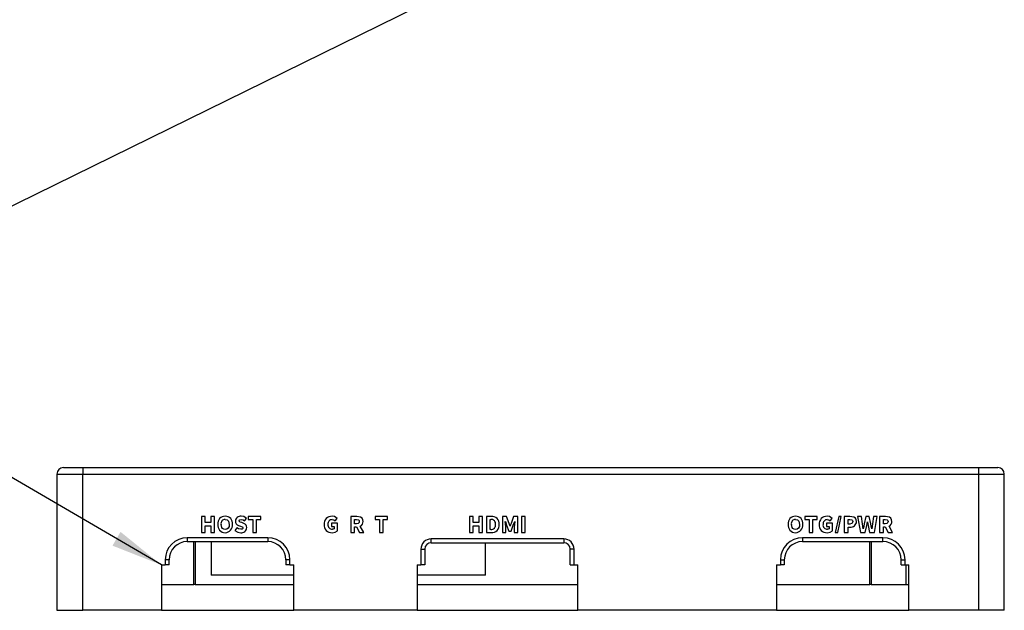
# Model space of a CAD drawing. Header units: millimetres. Extents: x 3 to 207, y 3 to 294.
# Tile 3 of 10: x 55 to 131, y 97 to 143. Entities that reach past the tile are written whole.
import ezdxf

# ---------------------------------------------------------------- set-up
doc = ezdxf.new("R2010")
doc.units = ezdxf.units.MM
doc.linetypes.add('SLD-实线', pattern=[0])
doc.layers.add('几何体', color=7, linetype='SLD-实线')
doc.layers.add('多转折线', color=2, linetype='SLD-实线')

msp = doc.modelspace()

# ---------------------------------------------------------------- linework, layer by layer
at = {"color": 7, "linetype": 'Continuous', "lineweight": 25}
for p, q in [((69.5554705, 104.2881578), (69.2620298, 104.2881578)), ((69.2620298, 104.2881578), (69.2620298, 103.04638)), ((69.5554705, 103.820715), (69.5554705, 104.2881578)), ((70.2706099, 104.2881578), (69.9771692, 104.2881578)), ((69.9771692, 104.2881578), (69.9771692, 103.820715)), ((70.2706099, 103.04638), (70.2706099, 104.2881578)), ((72.5799961, 103.9505072), (72.7227932, 104.1360752)), ((73.8434531, 104.2881578), (72.8733552, 104.2881578)), ((72.8733552, 104.2881578), (72.8733552, 104.0413566)), ((72.8733552, 104.0413566), (73.2108443, 104.0413566)), ((73.2108443, 104.0413566), (73.2108443, 103.04638)), ((73.504285, 103.04638), (73.504285, 104.0413566)), ((73.504285, 104.0413566), (73.8434531, 104.0413566)), ((73.8434531, 104.0413566), (73.8434531, 104.2881578)), ((79.5614609, 103.9512359), (79.7171932, 104.1377708)), ((81.22178, 104.2879151), (80.7675301, 104.2881578)), ((80.7675301, 104.2881578), (80.7675301, 103.04638)), ((81.0609707, 103.712937), (81.0609707, 104.0569031)), ((81.0609707, 104.0569031), (81.1979326, 104.0569031)), ((83.6077438, 104.2881578), (82.6376459, 104.2881578)), ((82.6376459, 104.2881578), (82.6376459, 104.0413566)), ((82.6376459, 104.0413566), (82.975135, 104.0413566)), ((82.975135, 104.0413566), (82.975135, 103.04638)), ((83.2685757, 103.04638), (83.2685757, 104.0413566)), ((83.2685757, 104.0413566), (83.6077438, 104.0413566)), ((83.6077438, 104.0413566), (83.6077438, 104.2881578)), ((90.2054705, 104.2881578), (89.9120298, 104.2881578)), ((89.9120298, 104.2881578), (89.9120298, 103.04638)), ((90.2054705, 103.820715), (90.2054705, 104.2881578)), ((90.9206099, 104.2881578), (90.6271692, 104.2881578)), ((90.6271692, 104.2881578), (90.6271692, 103.820715)), ((90.9206099, 103.04638), (90.9206099, 104.2881578)), ((91.5733208, 104.2879151), (91.217937, 104.2881578)), ((91.217937, 104.2881578), (91.217937, 103.0463802)), ((91.5113776, 104.0569031), (91.5539465, 104.0569031)), ((91.5113776, 103.2776346), (91.5113776, 104.0569031)), ((92.7640571, 104.2881578), (92.4471591, 104.2881578)), ((92.4471591, 104.2881578), (92.4471591, 103.04638)), ((92.9664341, 103.7513175), (92.7640571, 104.2881578)), ((93.3116305, 104.2881578), (93.115946, 103.7514002)), ((93.639792, 104.2881578), (93.3116305, 104.2881578)), ((93.639792, 103.04638), (93.639792, 104.2881578)), ((94.216471, 104.2881578), (93.9230303, 104.2881578)), ((93.9230303, 104.2881578), (93.9230303, 103.04638)), ((94.216471, 103.04638), (94.216471, 104.2881578)), ((116.7148365, 104.2881578), (115.7447386, 104.2881578)), ((115.7447386, 104.2881578), (115.7447386, 104.0413566)), ((115.7447386, 104.0413566), (116.0822277, 104.0413566)), ((116.0822277, 104.0413566), (116.0822277, 103.04638)), ((116.3756684, 103.04638), (116.3756684, 104.0413566)), ((116.3756684, 104.0413566), (116.7148365, 104.0413566)), ((116.7148365, 104.0413566), (116.7148365, 104.2881578)), ((117.705624, 103.9512359), (117.8613563, 104.1377708)), ((118.3667885, 104.2881578), (118.0938766, 103.04638)), ((118.2864225, 103.04638), (118.5593544, 104.2881578)), ((118.5593544, 104.2881578), (118.3667885, 104.2881578)), ((119.2233524, 104.2879151), (118.7873211, 104.2881578)), ((118.7873211, 104.2881578), (118.7873211, 103.04638)), ((119.0807617, 104.0569031), (119.2077656, 104.0569031)), ((119.0807617, 103.6973905), (119.0807617, 104.0569031)), ((120.120855, 104.2881578), (119.8135888, 104.2881578)), ((119.8135888, 104.2881578), (120.0419396, 103.0463802)), ((120.1997703, 103.7198582), (120.120855, 104.2881578)), ((120.458344, 104.2881578), (120.3307362, 103.7198582)), ((120.7102015, 104.2881578), (120.458344, 104.2881578)), ((120.8411615, 103.7197386), (120.7102015, 104.2881578)), ((121.0493696, 104.2881578), (120.9687752, 103.7198582)), ((121.3348081, 104.2881578), (121.0493696, 104.2881578)), ((121.1182107, 103.0463802), (121.3348081, 104.2881578)), ((121.9622109, 104.2879151), (121.5079609, 104.2881578)), ((121.5079609, 104.2881578), (121.5079609, 103.04638)), ((121.8014016, 103.712937), (121.8014016, 104.0569031)), ((121.8014016, 104.0569031), (121.9383635, 104.0569031)), ((69.9771692, 103.820715), (69.5554705, 103.820715)), ((69.5554705, 103.04638), (69.5554705, 103.5604623)), ((69.5554705, 103.5604623), (69.9771692, 103.5604623)), ((69.9771692, 103.5604623), (69.9771692, 103.04638)), ((71.9921436, 103.4143954), (71.8268307, 103.2125587)), ((72.118459, 103.596824), (72.2809717, 103.5323941)), ((72.5221825, 103.7486454), (72.3649252, 103.8085997)), ((79.7384693, 103.7587465), (79.2767993, 103.7587465)), ((79.2767993, 103.7587465), (79.2767993, 103.5136052)), ((79.2767993, 103.5136052), (79.4782168, 103.5136052)), ((79.4782168, 103.5136052), (79.4782168, 103.3220526)), ((79.7383025, 103.1855701), (79.7384693, 103.7587465)), ((81.1977315, 103.712937), (81.0609707, 103.712937)), ((81.0609707, 103.04638), (81.0609707, 103.4816824)), ((81.0609707, 103.4816824), (81.2082048, 103.4816824)), ((81.2082048, 103.4816824), (81.4422802, 103.04638)), ((81.777728, 103.04638), (81.4992873, 103.5358072)), ((90.6271692, 103.820715), (90.2054705, 103.820715)), ((90.2054705, 103.04638), (90.2054705, 103.5604623)), ((90.2054705, 103.5604623), (90.6271692, 103.5604623)), ((90.6271692, 103.5604623), (90.6271692, 103.04638)), ((91.5538876, 103.2776346), (91.5113776, 103.2776346)), ((92.6698358, 103.9011956), (92.6765131, 103.901438)), ((92.6765131, 103.901438), (92.7777894, 103.6047294)), ((92.7074116, 103.04638), (92.7074116, 103.4719971)), ((92.7777894, 103.6047294), (92.951159, 103.151383)), ((93.0453813, 103.5246784), (93.0369856, 103.5247271)), ((93.119379, 103.151383), (93.2910321, 103.6047294)), ((93.2910321, 103.6047294), (93.3968638, 103.901438)), ((93.3645706, 103.4712373), (93.3648131, 103.04638)), ((93.3968638, 103.901438), (93.4036113, 103.901438)), ((117.8826324, 103.7587465), (117.4209624, 103.7587465)), ((117.4209624, 103.7587465), (117.4209624, 103.5136052)), ((117.4209624, 103.5136052), (117.6223799, 103.5136052)), ((117.6223799, 103.5136052), (117.6223799, 103.3220526)), ((117.8824656, 103.1855701), (117.8826324, 103.7587465)), ((119.2163079, 103.6973905), (119.0807617, 103.6973905)), ((119.0807617, 103.04638), (119.0807617, 103.4661359)), ((119.0807617, 103.4661359), (119.2321225, 103.4661359)), ((120.2501418, 103.3242742), (120.1997703, 103.7198582)), ((120.2567097, 103.3242742), (120.2501418, 103.3242742)), ((120.4130097, 103.0463802), (120.5221479, 103.5840857)), ((120.5707979, 103.8739892), (120.5792356, 103.8740689)), ((120.6278828, 103.5839495), (120.7404244, 103.0463802)), ((120.9215661, 103.3242742), (120.9133666, 103.3242742)), ((121.9381624, 103.712937), (121.8014016, 103.712937)), ((121.8014016, 103.04638), (121.8014016, 103.4816824)), ((121.8014016, 103.4816824), (121.9486357, 103.4816824)), ((121.9486357, 103.4816824), (122.1827111, 103.04638)), ((122.5181589, 103.04638), (122.2397181, 103.5358072)), ((69.2620298, 103.04638), (69.5554705, 103.04638)), ((69.9771692, 103.04638), (70.2706099, 103.04638)), ((71.0868021, 103.0322912), (71.0869245, 103.0322912)), ((72.2877703, 103.0322912), (72.2879679, 103.0322912)), ((73.2108443, 103.04638), (73.504285, 103.04638)), ((79.326077, 103.0322912), (79.3262967, 103.0322912)), ((80.7675301, 103.04638), (81.0609707, 103.04638)), ((81.4422802, 103.04638), (81.777728, 103.04638)), ((82.975135, 103.04638), (83.2685757, 103.04638)), ((89.9120298, 103.04638), (90.2054705, 103.04638)), ((90.6271692, 103.04638), (90.9206099, 103.04638)), ((91.217937, 103.0463802), (91.5911942, 103.0463802)), ((92.4471591, 103.04638), (92.7074116, 103.04638)), ((92.951159, 103.151383), (93.119379, 103.151383)), ((93.3648131, 103.04638), (93.639792, 103.04638)), ((93.9230303, 103.04638), (94.216471, 103.04638)), ((115.0308949, 103.0322912), (115.0310173, 103.0322912)), ((116.0822277, 103.04638), (116.3756684, 103.04638)), ((117.4702401, 103.0322912), (117.4704598, 103.0322912)), ((118.0938766, 103.04638), (118.2864225, 103.04638)), ((118.7873211, 103.04638), (119.0807617, 103.04638)), ((120.0419396, 103.0463802), (120.4130097, 103.0463802)), ((120.7404244, 103.0463802), (121.1182107, 103.0463802)), ((121.5079609, 103.04638), (121.8014016, 103.04638)), ((122.1827111, 103.04638), (122.5181589, 103.04638))]:
    msp.add_line(p, q, dxfattribs=at)
at = {"color": 7, "linetype": 'Continuous', "lineweight": 25, "flags": 128}
for points in [[(71.0869558, 104.0518749), (71.241259, 104.0209951), (71.353208, 103.9129799), (71.4038931, 103.6728805)], [(72.1672848, 103.942491), (72.1706291, 103.9681517), (72.1817396, 103.9915579), (72.1994559, 104.0103628), (72.2216445, 104.0237544), (72.3227499, 104.0425717)], [(72.3649252, 103.8085997), (72.2473761, 103.8543846), (72.1933927, 103.8866693), (72.1745255, 103.911888), (72.1672848, 103.942491)], [(72.7227932, 104.1360752), (72.5150541, 104.2697647), (72.3227499, 104.3020041)], [(72.3227499, 104.0425717), (72.4749158, 104.0130422), (72.5799961, 103.9505072)], [(79.7171932, 104.1377708), (79.5117591, 104.271213), (79.3209758, 104.3020041)], [(79.3311782, 104.0425717), (79.4694307, 104.0140636), (79.5614609, 103.9512359)], [(81.1979326, 104.0569031), (81.3515464, 104.0290378), (81.3833117, 104.0059485), (81.4054535, 103.9736153), (81.420241, 103.8968231)], [(81.7136814, 103.8968231), (81.6955007, 104.029353), (81.6356771, 104.1483487), (81.5291137, 104.2281242), (81.22178, 104.2879151)], [(115.0310487, 104.0518749), (115.1853518, 104.0209951), (115.2973009, 103.9129799), (115.3479859, 103.6728805)], [(117.8613563, 104.1377708), (117.6559222, 104.271213), (117.4651389, 104.3020041)], [(117.4753413, 104.0425717), (117.6135938, 104.0140636), (117.705624, 103.9512359)], [(119.2077656, 104.0569031), (119.3683438, 104.0262448), (119.4015795, 104.0020179), (119.4250083, 103.9682382), (119.4407607, 103.8878353)], [(119.7329866, 103.8878353), (119.7138471, 104.0242091), (119.6504495, 104.145787), (119.5399698, 104.2269969), (119.2233524, 104.2879151)], [(121.9383635, 104.0569031), (122.0919773, 104.0290378), (122.1237426, 104.0059485), (122.1458844, 103.9736153), (122.1606718, 103.8968231)], [(122.4541123, 103.8968231), (122.4359315, 104.029353), (122.3761079, 104.1483487), (122.2695446, 104.2281242), (121.9622109, 104.2879151)], [(71.08677, 103.2824466), (70.9805297, 103.2966389), (70.8872267, 103.3458088), (70.8214904, 103.4293988), (70.7711683, 103.6728825)], [(71.4038931, 103.6728805), (71.3852319, 103.5145507), (71.3141119, 103.3722323), (71.2110252, 103.302139), (71.08677, 103.2824466)], [(71.8268307, 103.2125587), (72.0686145, 103.0681515), (72.2877703, 103.0322912)], [(72.2948148, 103.2917236), (72.1150561, 103.3354577), (71.9921436, 103.4143954)], [(72.2809717, 103.5323941), (72.392762, 103.4856356), (72.4428319, 103.4520288), (72.4589409, 103.4263974), (72.4643689, 103.3966626)], [(72.4643689, 103.3966626), (72.4607718, 103.3689463), (72.4484298, 103.343863), (72.4288028, 103.3239663), (72.4046194, 103.3098926), (72.2948148, 103.2917236)], [(79.3262967, 103.0322912), (79.5723566, 103.0795949), (79.7383025, 103.1855701)], [(79.4782168, 103.3220526), (79.4123348, 103.2968345), (79.3569271, 103.2917236)], [(81.420241, 103.8968231), (81.4013165, 103.8074268), (81.3379693, 103.742568), (81.1977315, 103.712937)], [(92.7074116, 103.4719971), (92.6914899, 103.7127764), (92.6698358, 103.9011956)], [(93.0369856, 103.5247271), (92.998581, 103.6519617), (92.9664341, 103.7513175)], [(93.115946, 103.7514002), (93.0765321, 103.6244042), (93.0453813, 103.5246784)], [(93.4036113, 103.901438), (93.3757995, 103.6610191), (93.3645706, 103.4712373)], [(115.0308629, 103.2824466), (114.9246225, 103.2966389), (114.8313195, 103.3458088), (114.7655832, 103.4293988), (114.7152611, 103.6728825)], [(115.3479859, 103.6728805), (115.3293247, 103.5145507), (115.2582047, 103.3722323), (115.155118, 103.302139), (115.0308629, 103.2824466)], [(117.4704598, 103.0322912), (117.7165197, 103.0795949), (117.8824656, 103.1855701)], [(117.6223799, 103.3220526), (117.5564979, 103.2968345), (117.5010902, 103.2917236)], [(119.4407607, 103.8878353), (119.4336319, 103.8256666), (119.4067462, 103.7693815), (119.3593732, 103.7288951), (119.2163079, 103.6973905)], [(120.3307362, 103.7198582), (120.2885323, 103.4984713), (120.2567097, 103.3242742)], [(120.5221479, 103.5840857), (120.5504758, 103.7462498), (120.5707979, 103.8739892)], [(120.5792356, 103.8740689), (120.603613, 103.7111221), (120.6278828, 103.5839495)], [(120.9133666, 103.3242742), (120.8732091, 103.5457849), (120.8411615, 103.7197386)], [(120.9687752, 103.7198582), (120.9420809, 103.4983618), (120.9215661, 103.3242742)], [(122.1606718, 103.8968231), (122.1417474, 103.8074268), (122.0784002, 103.742568), (121.9381624, 103.712937)]]:
    msp.add_lwpolyline(points, dxfattribs=at)
at = {"color": 7, "linetype": 'Continuous', "lineweight": 25}
for centre, radius, start, end in [((71.0851396, 103.7345572), 0.5674493, 89.832137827, 186.242344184), ((71.0836575, 103.7335653), 0.3183267, 89.4063184, 190.989575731), ((71.0944424, 103.7386381), 0.5634178, 353.295129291, 90.776997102), ((72.2802445, 103.896479), 0.4077467, 84.016344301, 175.783510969), ((79.315427, 103.7005693), 0.6014604, 89.47141215, 183.591086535), ((79.3354278, 103.7135115), 0.3290877, 90.739902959, 187.053802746), ((91.5852735, 103.7225788), 0.3357888, 351.400656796, 95.353122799), ((91.6446328, 103.7239646), 0.5684413, 354.792409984, 97.206852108), ((115.0292325, 103.7345572), 0.5674493, 89.832137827, 186.242344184), ((115.0277503, 103.7335653), 0.3183267, 89.4063184, 190.989575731), ((115.0385353, 103.7386381), 0.5634178, 353.295129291, 90.776997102), ((117.4595901, 103.7005693), 0.6014604, 89.47141215, 183.591086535), ((117.4795909, 103.7135115), 0.3290877, 90.739902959, 187.053802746), ((71.0877569, 103.6032511), 0.5709607, 172.997735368, 269.904187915), ((71.0794399, 103.6102144), 0.5779717, 270.741991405, 6.222050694), ((72.2229211, 103.9301793), 0.3493395, 180.610243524, 252.600796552), ((72.3404281, 103.4473121), 0.4183233, 262.795796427, 356.154083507), ((72.4253787, 103.4304254), 0.3326184, 358.075231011, 73.080023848), ((79.2987799, 103.6170822), 0.5854277, 175.511551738, 272.672533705), ((79.3408147, 103.6265654), 0.3352292, 172.020914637, 272.754920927), ((81.3502032, 103.8685111), 0.3645791, 294.137064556, 4.453882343), ((91.5810307, 103.6172899), 0.3407381, 265.431005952, 9.302701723), ((91.6451112, 103.6125862), 0.5687673, 264.560403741, 6.033601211), ((115.0318497, 103.6032511), 0.5709607, 172.997735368, 269.904187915), ((115.0235327, 103.6102144), 0.5779717, 270.741991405, 6.222050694), ((117.442943, 103.6170822), 0.5854277, 175.511551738, 272.672533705), ((117.4849778, 103.6265654), 0.3352292, 172.020914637, 272.754920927), ((119.2975748, 103.8966912), 0.4355019, 261.356173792, 358.834815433), ((122.0906341, 103.8685111), 0.3645791, 294.137064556, 4.453882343)]:
    msp.add_arc(centre, radius, start, end, dxfattribs=at)
at = {"layer": '几何体'}
for p, q in [((60.1211398, 108.0454086), (60.1211398, 107.5454086)), ((60.1211398, 108.0454086), (129.1211398, 108.0454086)), ((129.1211398, 108.0454086), (129.1211398, 107.5454086)), ((58.1211398, 107.5454086), (60.1211398, 107.5454086)), ((58.1211398, 107.5454086), (58.1211398, 97.0454086)), ((60.1211398, 97.0454086), (60.1211398, 107.5454086)), ((60.1211398, 107.5454086), (129.1211398, 107.5454086)), ((129.1211398, 107.5454086), (129.1211398, 97.0454086)), ((129.1211398, 107.5454086), (131.1211398, 107.5454086)), ((131.1211398, 97.0454086), (131.1211398, 107.5454086)), ((74.3711398, 102.6454086), (68.1711398, 102.6454086)), ((68.1711398, 102.6454086), (68.1711398, 102.3454086)), ((74.3711398, 102.6454086), (74.3711398, 102.3454086)), ((97.1811398, 102.5554086), (86.9611398, 102.5554086)), ((86.9611398, 102.2554086), (86.9611398, 102.5554086)), ((97.1811398, 102.5554086), (97.1811398, 102.2554086)), ((121.7711398, 102.6454086), (115.5711398, 102.6454086)), ((115.5711398, 102.6454086), (115.5711398, 102.3454086)), ((121.7711398, 102.3454086), (121.7711398, 102.6454086)), ((68.1711398, 102.3454086), (74.3711398, 102.3454086)), ((68.6711398, 99.0454086), (68.6711398, 102.3454086)), ((68.7711398, 102.3454086), (68.7711398, 99.0454086)), ((69.9996398, 102.3454086), (69.9996398, 99.7454086)), ((86.1711398, 101.7654086), (86.4711398, 101.7654086)), ((86.1711398, 101.7654086), (86.1711398, 100.5488659)), ((86.4711398, 101.7654086), (86.4711398, 100.5454086)), ((86.9611398, 102.2554086), (97.1811398, 102.2554086)), ((91.1421325, 99.7454086), (91.1421325, 102.2554086)), ((97.6711398, 100.5454086), (97.6711398, 101.7654086)), ((97.9711398, 101.7654086), (97.6711398, 101.7654086)), ((97.9711398, 100.5484083), (97.9711398, 101.7654086)), ((115.5711398, 102.3454086), (121.7711398, 102.3454086)), ((120.7711398, 99.0454086), (120.7711398, 102.3454086)), ((120.8711398, 102.3454086), (120.8711398, 99.0454086)), ((66.4711398, 100.9454086), (66.4711398, 100.5454086)), ((66.7711398, 100.9454086), (66.4711398, 100.9454086)), ((66.7711398, 100.5454086), (66.7711398, 100.9454086)), ((75.7711398, 100.9454086), (75.7711398, 100.5454086)), ((76.0711398, 100.9454086), (75.7711398, 100.9454086)), ((76.0711398, 100.5454086), (76.0711398, 100.9454086)), ((113.8711398, 100.9454086), (113.8711398, 100.5454086)), ((113.8711398, 100.9454086), (114.1711398, 100.9454086)), ((114.1711398, 100.9454086), (114.1711398, 100.5454086)), ((123.1711398, 100.5454086), (123.1711398, 100.9454086)), ((123.1711398, 100.9454086), (123.4711398, 100.9454086)), ((123.4711398, 100.5454086), (123.4711398, 100.9454086)), ((66.1711398, 100.5454086), (66.4711398, 100.5454086)), ((66.1711398, 100.5454086), (66.1711398, 97.0454086)), ((66.7711398, 100.5454086), (66.4711398, 100.5454086)), ((76.0711398, 100.5454086), (75.7711398, 100.5454086)), ((76.0711398, 100.5454086), (76.3711398, 100.5454086)), ((76.3711398, 97.0454086), (76.3711398, 100.5454086)), ((85.8711398, 100.5454086), (85.8711398, 97.0454086)), ((85.8711398, 100.5454086), (86.1710601, 100.5454086)), ((86.4711398, 100.5454086), (86.1711398, 100.5454086)), ((97.6711398, 100.5454086), (97.9711505, 100.5454086)), ((97.9711998, 100.5454086), (98.2711398, 100.5454086)), ((98.2711398, 97.0454086), (98.2711398, 100.5454086)), ((113.5711398, 100.5454086), (113.8711398, 100.5454086)), ((113.5711398, 100.5454086), (113.5711398, 97.0454086)), ((114.1711398, 100.5454086), (113.8711398, 100.5454086)), ((123.1711398, 100.5454086), (123.4711398, 100.5454086)), ((123.4711398, 100.5454086), (123.7711398, 100.5454086)), ((123.5711398, 99.0454086), (123.5711398, 100.5454086)), ((123.7711398, 97.0454086), (123.7711398, 100.5454086)), ((76.3711398, 99.7454086), (69.9996398, 99.7454086)), ((91.1421325, 99.7454086), (85.8711398, 99.7454086)), ((66.1711398, 99.0454086), (68.6711398, 99.0454086)), ((68.7711398, 99.0454086), (68.6711398, 99.0454086)), ((68.7711398, 99.0454086), (76.3711398, 99.0454086)), ((85.8711398, 99.0454086), (98.2711398, 99.0454086)), ((113.5711398, 99.0454086), (120.7711398, 99.0454086)), ((120.8711398, 99.0454086), (120.7711398, 99.0454086)), ((120.8711398, 99.0454086), (123.5711398, 99.0454086)), ((123.5711398, 99.0454086), (123.7711398, 99.0454086)), ((58.1211398, 97.0454086), (60.1211398, 97.0454086)), ((66.1711398, 97.0454086), (60.1211398, 97.0454086)), ((66.1711398, 97.0454086), (76.3711398, 97.0454086)), ((85.8711398, 97.0454086), (76.3711398, 97.0454086)), ((85.8711398, 97.0454086), (98.2711398, 97.0454086)), ((113.5711398, 97.0454086), (98.2711398, 97.0454086)), ((113.5711398, 97.0454086), (123.7711398, 97.0454086)), ((129.1211398, 97.0454086), (123.7711398, 97.0454086)), ((131.1211398, 97.0454086), (129.1211398, 97.0454086))]:
    msp.add_line(p, q, dxfattribs=at)
for centre, radius, start, end in [((58.6211398, 107.5454086), 0.5, 90, 180), ((130.6211398, 107.5454086), 0.5, 0, 90), ((68.1711398, 100.9454086), 1.7, 90, 179.999999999), ((74.3711398, 100.9454086), 1.7, 0.000000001, 90), ((86.9611398, 101.7654086), 0.79, 90, 179.999999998), ((97.1811398, 101.7654086), 0.79, 0, 90), ((115.5711398, 100.9454086), 1.7, 90, 180), ((121.7711398, 100.9454086), 1.7, 0, 90), ((68.1711398, 100.9454086), 1.4, 90, 180), ((74.3711398, 100.9454086), 1.4, 0, 90), ((86.9611398, 101.7654086), 0.49, 90, 180), ((97.1811398, 101.7654086), 0.49, 0, 90), ((115.5711398, 100.9454086), 1.4, 90, 180), ((121.7711398, 100.9454086), 1.4, 0, 90)]:
    msp.add_arc(centre, radius, start, end, dxfattribs=at)
for points in [[(58.6211398, 108.0454086), (58.6219417, 108.0454086), (58.6235391, 108.0454086), (58.6366583, 108.0454086), (58.6576575, 108.0454086), (58.6873, 108.0454086), (58.7464536, 108.0454086), (58.8581, 108.0454086), (59.0531849, 108.0454086), (59.2914059, 108.0454086), (59.5303775, 108.0454086), (59.7469896, 108.0454086), (59.9325598, 108.0454086), (60.0580988, 108.0454086), (60.1211398, 108.0454086)], [(129.1211398, 108.0454086), (129.1590273, 108.0454086), (129.2344918, 108.0454086), (129.3468106, 108.0454086), (129.4575577, 108.0454086), (129.5667355, 108.0454086), (129.7340679, 108.0454086), (129.9507315, 108.0454086), (130.1888425, 108.0454086), (130.3840659, 108.0454086), (130.5073551, 108.0454086), (130.5778246, 108.0454086), (130.6145023, 108.0454086), (130.6189209, 108.0454086), (130.6211398, 108.0454086)]]:
    msp.add_open_spline(points, degree=3, knots=[0, 0, 0, 0, 0.0482774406, 0.0961591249, 0.1439200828, 0.1918374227, 0.2401855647, 0.3700030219, 0.5000480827, 0.6298656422, 0.7599108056, 0.8401054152, 0.9197070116, 1, 1, 1, 1], dxfattribs=at)
at = {"layer": '多转折线'}
for p in [(90.9498388, 146.0731845), (66.1711398, 100.5454086)]:
    msp.add_line(p, (35.1764706, 118.6546), dxfattribs=at)
msp.add_solid([(66.1711398, 100.5454086), (63.0278748, 103.0946405), (62.4069849, 102.0319605)], dxfattribs=at)

doc.saveas('drawing.dxf')
